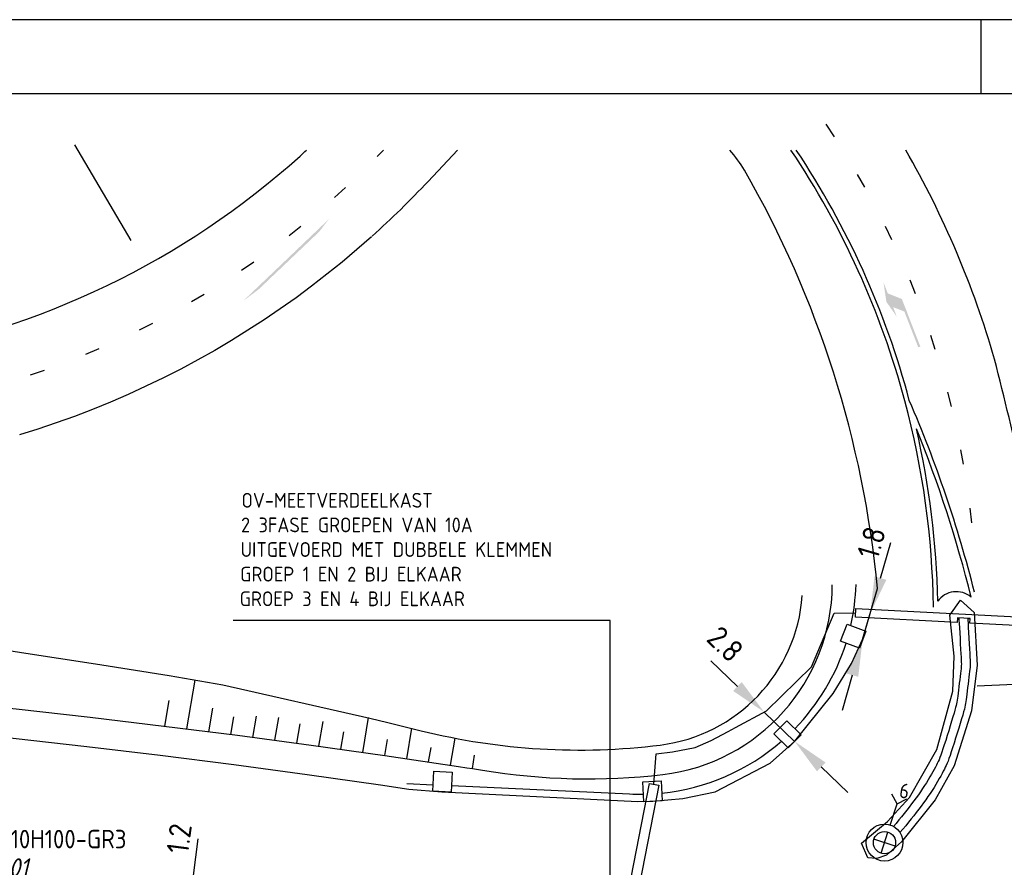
# Model space of a CAD drawing. Extents: x 130060 to 130480, y 479394 to 479543.
# Tile 6 of 17: x 130310 to 130376, y 479486 to 479543. Entities that reach past the tile are written whole.
import ezdxf

# ---------------------------------------------------------------- set-up
doc = ezdxf.new("R2010")
doc.units = 0
doc.header["$LTSCALE"] = 0.1
doc.header["$MEASUREMENT"] = 0
doc.header["$PDMODE"] = 3
doc.layers.get('0').update_dxf_attribs({"linetype": 'CONTINUOUS'})
doc.layers.get('DEFPOINTS').update_dxf_attribs({"linetype": 'CONTINUOUS'})
for name, color, linetype in [('C000G4-TALUD-025', 8, 'CONTINUOUS'), ('C000G4-TALUDARC-025', 8, 'CONTINUOUS'), ('C000G5-VERH-050', 11, 'CONTINUOUS'), ('KADER1', 3, 'CONTINUOUS'), ('OG-MARKERING', 8, 'CONTINUOUS'), ('SIV-OV-MAATVOERING', 6, 'CONTINUOUS'), ('SIV-OV-MANTELBUIS', 7, 'CONTINUOUS'), ('SIV-OV-NIEUW-ARM', 2, 'CONTINUOUS'), ('SIV-OV-NIEUW-KABEL', 3, 'CONTINUOUS'), ('SIV-TEKST-025', 7, 'CONTINUOUS')]:
    doc.layers.add(name, color=color, linetype=linetype)
doc.styles.add('I020-0', font='ISO.shx', dxfattribs={"height": 1})
doc.styles.add('ISO', font='ISO.shx')
doc.styles.get("Standard").update_dxf_attribs({"font": 'txt.shx'})
doc.dimstyles.get("Standard").update_dxf_attribs({"dimtxt": 0.18, "dimasz": 0.18, "dimexe": 0.18, "dimexo": 0.0625, "dimgap": 0.09, "dimtad": 0, "dimtih": 1, "dimtoh": 1, "dimdec": 4, "dimzin": 0, "dimdsep": 46, "dimtxsty": 'Standard', "dimcen": 0.09, "dimadec": 0, "dimazin": 0, "dimtfac": 1, "dimtdec": 4, "dimtofl": 0, "dimtmove": 0, "dimatfit": 3, "dimfxl": 1, "dimtolj": 1, "dimtzin": 0, "dimarcsym": 0})

# ---------------------------------------------------------------- blocks, each defined once
blk = doc.blocks.new('*D51')
at = {"layer": 'DEFPOINTS', "color": 0, "transparency": 16777216}
for p in [(130321.267, 479482.553), (130321.107, 479481.313), (130321.107, 479481.313)]:
    blk.add_point(p, dxfattribs=at)
at = {"layer": 'SIV-OV-MAATVOERING', "color": 0, "lineweight": -2, "transparency": 16777216}
for p, q in [((130321.586, 479485.032), (130321.905, 479487.512)), ((130321.267, 479482.553), (130321.107, 479481.313)), ((130320.788, 479478.834), (130320.47, 479476.354))]:
    blk.add_line(p, q, dxfattribs=at)
at = {"layer": 'SIV-OV-MAATVOERING', "color": 0, "transparency": 16777216}
for points in [[(130321.172, 479485.086), (130321.999, 479484.979), (130321.267, 479482.553)], [(130320.375, 479478.887), (130321.202, 479478.78), (130321.107, 479481.313)]]:
    blk.add_solid(points, dxfattribs=at)
at = {"layer": 'SIV-OV-MAATVOERING', "color": 0, "transparency": 16777216, "insert": (130320.606, 479487.542), "char_height": 1.5, "attachment_point": 5, "rotation": 82.672, "style": 'ISO'}
blk.add_mtext('\\A1;1.2', dxfattribs=at)
blk = doc.blocks.new('*D41')
at = {"layer": 'DEFPOINTS', "color": 0, "transparency": 16777216}
for p in [(130360.191, 479496.106), (130360.191, 479496.106), (130362.259, 479494.122)]:
    blk.add_point(p, dxfattribs=at)
at = {"layer": 'SIV-OV-MAATVOERING', "color": 0, "lineweight": -2, "transparency": 16777216}
for p, q in [((130358.388, 479497.837), (130356.584, 479499.568)), ((130362.259, 479494.122), (130360.191, 479496.106)), ((130364.062, 479492.391), (130365.866, 479490.66))]:
    blk.add_line(p, q, dxfattribs=at)
at = {"layer": 'SIV-OV-MAATVOERING', "color": 0, "transparency": 16777216}
for points in [[(130358.676, 479498.138), (130358.099, 479497.536), (130360.191, 479496.106)], [(130364.351, 479492.692), (130363.774, 479492.09), (130362.259, 479494.122)]]:
    blk.add_solid(points, dxfattribs=at)
at = {"layer": 'SIV-OV-MAATVOERING', "color": 0, "transparency": 16777216, "insert": (130357.566, 479500.704), "char_height": 1.5, "attachment_point": 5, "rotation": 316.179, "style": 'ISO'}
blk.add_mtext('\\A1;2.8', dxfattribs=at)
blk = doc.blocks.new('*D37')
at = {"layer": 'DEFPOINTS', "color": 0, "transparency": 16777216}
for p in [(130381.105, 479498.145), (130381.105, 479498.145), (130379.604, 479498.077)]:
    blk.add_point(p, dxfattribs=at)
at = {"layer": 'SIV-OV-MAATVOERING', "color": 0, "lineweight": -2, "transparency": 16777216}
for p, q in [((130379.604, 479498.077), (130381.105, 479498.145)), ((130383.602, 479498.259), (130386.1, 479498.372)), ((130377.106, 479497.964), (130374.609, 479497.85))]:
    blk.add_line(p, q, dxfattribs=at)
at = {"layer": 'SIV-OV-MAATVOERING', "color": 0, "transparency": 16777216}
for points in [[(130377.087, 479498.38), (130377.125, 479497.547), (130379.604, 479498.077)], [(130383.583, 479498.675), (130383.621, 479497.842), (130381.105, 479498.145)]]:
    blk.add_solid(points, dxfattribs=at)
at = {"layer": 'SIV-OV-MAATVOERING', "color": 0, "transparency": 16777216, "insert": (130385.047, 479499.747), "char_height": 1.5, "attachment_point": 5, "rotation": 2.6002, "style": 'ISO'}
blk.add_mtext('\\A1;1.5', dxfattribs=at)
blk = doc.blocks.new('*D35')
at = {"layer": 'DEFPOINTS', "color": 0, "transparency": 16777216}
for p in [(130367.372, 479502.773), (130367.372, 479502.773), (130366.859, 479501.005)]:
    blk.add_point(p, dxfattribs=at)
at = {"layer": 'SIV-OV-MAATVOERING', "color": 0, "lineweight": -2, "transparency": 16777216}
for p, q in [((130368.068, 479505.174), (130368.763, 479507.576)), ((130366.859, 479501.005), (130367.372, 479502.773)), ((130366.164, 479498.604), (130365.468, 479496.203))]:
    blk.add_line(p, q, dxfattribs=at)
at = {"layer": 'SIV-OV-MAATVOERING', "color": 0, "transparency": 16777216}
for points in [[(130367.667, 479505.29), (130368.468, 479505.058), (130367.372, 479502.773)], [(130365.764, 479498.72), (130366.564, 479498.488), (130366.859, 479501.005)]]:
    blk.add_solid(points, dxfattribs=at)
at = {"layer": 'SIV-OV-MAATVOERING', "color": 0, "transparency": 16777216, "insert": (130367.457, 479507.578), "char_height": 1.5, "attachment_point": 5, "rotation": 73.84067, "style": 'ISO'}
blk.add_mtext('\\A1;1.8', dxfattribs=at)
blk = doc.blocks.new('AOV')
at = {"linetype": 'Continuous'}
for p, q in [((1.945, 1.945), (1.945, 2.695)), ((0.884, 0.884), (1.945, 1.945)), ((1.945, 1.945), (2.695, 1.945)), ((-0.53, -0.53), (0.53, 0.53)), ((0.53, -0.53), (-0.53, 0.53))]:
    blk.add_line(p, q, dxfattribs=at)
for radius in [1.25, 0.75]:
    blk.add_circle((0, 0), radius, dxfattribs=at)
at = {"layer": 'SIV-TEKST-025', "color": 2, "style": 'ISO'}
for tag, p, height in [('MASTGEG.', (-3.009, 7.389), 1.25), ('VLAGGEN', (2.236, 2.282), 1)]:
    blk.add_attdef(tag, p, '', height=height, dxfattribs=at)
at = {"layer": 'SIV-TEKST-025', "color": 2, "style": 'ISO', "oblique": 13.5}
blk.add_attdef('MASTNR.', (-3.009, 5.142), '', height=1.25, dxfattribs=at)
blk = doc.blocks.new('OV')
for p, q in [((-0.884, 0.884), (0.884, -0.884)), ((-0.884, -0.884), (0.884, 0.884))]:
    blk.add_line(p, q)
at = {"linetype": 'Continuous'}
blk.add_circle((0, 0), 1.25, dxfattribs=at)
at = {"layer": 'SIV-TEKST-025', "color": 2, "style": 'ISO'}
blk.add_attdef('MASTGEG.', (-2.701, 6.044), '', height=1.25, dxfattribs=at)
at = {"layer": 'SIV-TEKST-025', "color": 2, "style": 'ISO', "oblique": 13.5}
blk.add_attdef('MASTNR.', (-2.701, 3.797), '', height=1.25, dxfattribs=at)
blk = doc.blocks.new('PNH-A4')
at = {"layer": 'KADER1', "color": 7}
for p, q in [((541.46, 116.24), (-298.54, 116.24)), ((331.46, 116.24), (331.46, 106.24))]:
    blk.add_line(p, q, dxfattribs=at)
at = {"layer": 'KADER1', "color": 21}
blk.add_line((-288.54, 106.24), (531.46, 106.24), dxfattribs=at)

msp = doc.modelspace()

# ---------------------------------------------------------------- linework, layer by layer
at = {"layer": 'C000G4-TALUD-025'}
for p, q in [((130323.56661879, 479497.93922778), (130333.51714477, 479495.69921912)), ((130340.47080101, 479492.2789729), (130341.1282169, 479492.18018078))]:
    msp.add_line(p, q, dxfattribs=at)
for points in [[(130258.12419233, 479511.4177443), (130260.45601566, 479511.13521934), (130261.56023991, 479510.98181647), (130265.50045232, 479510.41821634), (130265.59748491, 479510.40338847), (130275.20954623, 479508.14259337), (130280.0568526, 479506.52685761), (130285.00304177, 479504.99366821), (130289.96861797, 479503.73497162), (130290.31810352, 479503.65178068), (130294.95497034, 479502.58913805), (130299.95673737, 479501.72158242), (130304.93046926, 479500.93764362), (130306.01493185, 479500.76797462), (130309.93229073, 479500.14549514), (130314.94235753, 479499.37518475), (130319.93339891, 479498.57263279), (130323.56661879, 479497.93922778)], [(130259.691219, 479501.10249137), (130260.76917765, 479501.00970667), (130264.7094752, 479500.66123683), (130269.69654432, 479500.21272847), (130274.68270656, 479499.75583352), (130279.66808365, 479499.2907409), (130284.65274781, 479498.81735323), (130289.63715092, 479498.33561724), (130289.97439199, 479498.30273024), (130294.61954726, 479497.84569208), (130299.60185065, 479497.34751171), (130304.58366592, 479496.84089322), (130305.66891785, 479496.7294651), (130309.58019233, 479496.31612301), (130314.57943469, 479495.75592677), (130319.57407698, 479495.16055415), (130324.56432095, 479494.52994909), (130329.55006683, 479493.86411167), (130334.53102437, 479493.1630407), (130339.50902625, 479492.42652049), (130340.08133109, 479492.33957932), (130340.47080101, 479492.2789729)], [(130333.51714477, 479495.69921912), (130334.72096352, 479495.40509157), (130336.99417888, 479494.84042072)]]:
    msp.add_lwpolyline(points, dxfattribs=at)
at = {"layer": 'C000G4-TALUD-025', "flags": 128}
for points in [[(130366.06263249, 479501.96793345, 0.0476733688), (130366.41513421, 479504.73287838)], [(130362.27417654, 479494.98025363, 0.1166327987), (130365.73701076, 479500.7661189, 0.1166327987)], [(130353.26846028, 479490.62131754, 0.1542815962), (130361.37274229, 479494.12873539, 0.1542815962)], [(130339.03331945, 479491.13034512), (130351.08092999, 479490.56105835, 0.0162231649), (130352.03125359, 479490.5470168, 0.0162231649)]]:
    msp.add_lwpolyline(points, format="xyb", dxfattribs=at)
msp.add_lwpolyline([(130336.02291836, 479491.27259586), (130337.79520836, 479491.18884969)], dxfattribs=at)
at = {"layer": 'C000G4-TALUD-025'}
for centre, radius, start, end in [((130351.80957794, 479504.79007167), 13, 276.7596636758, 359.7150654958), ((130351.80956911, 479504.78830417), 11, 277.1027359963, 355.8166650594), ((130347.68587954, 479537.88237742), 44.35, 256.0499710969, 277.1027359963), ((130348.27843125, 479534.58153023), 43, 260.4281640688, 276.7596636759)]:
    msp.add_arc(centre, radius, start, end, dxfattribs=at)
at = {"layer": 'C000G4-TALUDARC-025'}
for p, q in [((130321.13470616, 479494.96439816), (130321.68508432, 479498.26728742)), ((130319.64538436, 479495.15260016), (130319.93432559, 479496.88657319)), ((130322.62402797, 479494.77619617), (130322.88751749, 479496.35743027)), ((130324.11334978, 479494.58799417), (130324.31213049, 479495.7809025)), ((130325.60140011, 479494.39216188), (130325.8407094, 479495.82828735)), ((130327.08897866, 479494.19349844), (130327.34747064, 479495.74474165)), ((130330.06348787, 479493.79228336), (130330.34290466, 479495.46909899)), ((130333.03515629, 479493.37402032), (130333.42693216, 479495.72511712)), ((130328.57655722, 479493.99483499), (130328.7939013, 479495.29914443)), ((130331.54932208, 479493.58315184), (130331.74709321, 479494.77000151)), ((130336.00506153, 479492.94517628), (130336.34832116, 479495.00512096)), ((130334.52096824, 479493.16475528), (130334.70028511, 479494.24085858)), ((130338.9732481, 479492.50601827), (130339.27836252, 479494.33704864)), ((130337.48915482, 479492.72559727), (130337.65347702, 479493.71171566)), ((130340.45648168, 479492.28128002), (130340.60666892, 479493.18257274))]:
    msp.add_line(p, q, dxfattribs=at)
at = {"layer": 'C000G5-VERH-050'}
for p, q in [((130337.45579515, 479532.03115538), (130339.44598293, 479534.1506608)), ((130333.6187, 479528.2787), (130332.633, 479527.41205)), ((130332.633, 479527.41205), (130331.6295, 479526.56615)), ((130331.6295, 479526.56615), (130330.6086, 479525.7413)), ((130330.6086, 479525.7413), (130329.57075, 479524.93795)), ((130329.57075, 479524.93795), (130328.51635, 479524.15635)), ((130328.51635, 479524.15635), (130327.4459, 479523.3969)), ((130327.4459, 479523.3969), (130326.3599, 479522.6599)), ((130326.3599, 479522.6599), (130325.25875, 479521.9457)), ((130325.25875, 479521.9457), (130324.14295, 479521.25465)), ((130324.14295, 479521.25465), (130323.01305, 479520.5869)), ((130323.01305, 479520.5869), (130321.86945, 479519.9429)), ((130321.86945, 479519.9429), (130320.71265, 479519.3228)), ((130320.71265, 479519.3228), (130319.54325, 479518.727)), ((130318.36165, 479518.15565), (130317.1684, 479517.60905)), ((130319.54325, 479518.727), (130318.36165, 479518.15565)), ((130317.1684, 479517.60905), (130315.964, 479517.0874)), ((130315.964, 479517.0874), (130314.74905, 479516.591)), ((130313.524, 479516.12), (130312.2894, 479515.6746)), ((130314.74905, 479516.591), (130313.524, 479516.12)), ((130312.2894, 479515.6746), (130311.0458, 479515.25505)), ((130311.0458, 479515.25505), (130309.7937, 479514.86145)), ((130366.85948879, 479501.00515288), (130367.86130906, 479504.4626029)), ((130366.10561436, 479499.38180962), (130366.85948879, 479501.00515288)), ((130364.87444795, 479497.36169643), (130366.10561436, 479499.38180962)), ((130362.26230241, 479494.14395783), (130364.87444795, 479497.36169643)), ((130360.60305636, 479492.65231963), (130362.26230241, 479494.14395783)), ((130356.88246128, 479490.71232421), (130360.60305636, 479492.65231963)), ((130336.15304819, 479490.88370418), (130338.38808731, 479490.71314885)), ((130338.38808328, 479490.7131714), (130351.64171471, 479490.05659218)), ((130352.66022333, 479490.07146482), (130354.70209083, 479490.25961929)), ((130354.70209083, 479490.25961929), (130356.88246128, 479490.71232421)), ((130351.64171471, 479490.05659218), (130352.66022333, 479490.07146482))]:
    msp.add_line(p, q, dxfattribs=at)
at = {"layer": 'C000G5-VERH-050', "flags": 128}
msp.add_lwpolyline([(130367.83233326, 479486.18710227), (130367.21032482, 479486.23846865), (130366.79219699, 479487.22247734), (130368.54265689, 479488.69723262), (130370.03781181, 479490.328338), (130371.88633822, 479493.56333416), (130372.97339561, 479497.52495052), (130373.05563313, 479499.89516718), (130372.77339911, 479502.66419769), (130373.47883817, 479503.68373716), (130374.402671, 479502.84308627), (130374.60755273, 479499.27836448), (130374.23110388, 479496.18142869), (130373.0538114, 479492.4665888), (130371.75922419, 479490.15423633), (130369.49364961, 479487.32926556), (130368.47599179, 479486.42305501)], close=True, dxfattribs=at)
at = {"layer": 'C000G5-VERH-050'}
for points in [[(130365.37126778, 479500.90403114), (130365.80856278, 479502.06373658), (130367.07813789, 479501.58501257), (130366.64084289, 479500.42530713)], [(130360.85941511, 479494.63897834), (130361.73316743, 479495.51801218), (130362.69548032, 479494.56148118), (130361.82172799, 479493.68244734)], [(130337.84887483, 479492.10395815), (130339.08616161, 479492.03139755), (130339.00672667, 479490.6768911), (130337.76943989, 479490.7494517)], [(130351.9863104, 479491.38048727), (130353.22392502, 479491.4472231), (130353.29698335, 479490.09235775), (130352.05936874, 479490.02562192)]]:
    msp.add_lwpolyline(points, close=True, dxfattribs=at)
msp.add_lwpolyline([(130260.5942712, 479499.01740723), (130264.53196931, 479498.66913736), (130269.51564322, 479498.22092857), (130274.49850642, 479497.76433353), (130279.48068081, 479497.29954116), (130284.46195559, 479496.8264525), (130289.44302331, 479496.34511988), (130289.78005423, 479496.31223398), (130294.42222926, 479495.85549383), (130299.40114059, 479495.35751277), (130304.37969163, 479494.85129058), (130305.46422441, 479494.73996438), (130309.36448585, 479494.32772376), (130314.34974296, 479493.76912581), (130319.33038512, 479493.17545315), (130324.30661585, 479492.54664971), (130329.27836155, 479491.88261244), (130334.24533008, 479491.18353986), (130336.15304819, 479490.88370418)], dxfattribs=at)
for centre, radius, start, end in [((130291.52905817, 479575.1557587), 55.70613706, 311.9767897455, 312.6000415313), ((130348.67676014, 479526.45064337), 12, 31.8811904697, 39.916319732), ((130314.75844365, 479502.44914976), 63.5, 16.0328850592, 29.9494931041), ((130291.56802798, 479575.08002124), 55.62377242, 279.5240462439, 311.9983545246), ((130298.24073874, 479497.94594836), 69.92489258, 5.347443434, 29.8866816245), ((130291.52905817, 479575.1557587), 62.99997287, 311.9767897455, 316.8023027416), ((130074.64511417, 479442.81166869), 310.87521208, 11.3706976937, 14.3741159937)]:
    msp.add_arc(centre, radius, start, end, dxfattribs=at)
at = {"layer": 'OG-MARKERING'}
for p, q in [((130364.94667689, 479535.05534156), (130364.40187837, 479535.89390853)), ((130313.52191606, 479534.49177913), (130317.33746934, 479528.03486945)), ((130334.01440971, 479533.70585685), (130334.44817639, 479534.1506608)), ((130367.0122016, 479531.63077547), (130366.52462223, 479532.50385414)), ((130331.12732143, 479530.93842887), (130331.87214991, 479531.60568485)), ((130328.06029789, 479528.37185468), (130328.84839989, 479528.98739935)), ((130368.8444087, 479528.07591086), (130368.41622555, 479528.97960285)), ((130324.82728381, 479526.01780363), (130325.6550761, 479526.57883832)), ((130370.4351172, 479524.40662052), (130370.06824217, 479525.33689075)), ((130321.44297859, 479523.88697877), (130322.30669748, 479524.39095265)), ((130317.9227695, 479521.98906823), (130318.81848796, 479522.43368991)), ((130317.9227695, 479521.98906823), (130318.81848797, 479522.4336899)), ((130371.77722447, 479520.63928813), (130371.47329567, 479521.59198288)), ((130314.28266174, 479520.33270116), (130315.20630725, 479520.71594909)), ((130310.53920561, 479518.92540849), (130311.48657867, 479519.24554018)), ((130372.86473787, 479516.79073518), (130372.62511238, 479517.76160058)), ((130373.69280155, 479512.87814579), (130373.51854932, 479513.86284684)), ((130374.25771816, 479508.91899001), (130374.14961723, 479509.91312994))]:
    msp.add_line(p, q, dxfattribs=at)
for centre, radius, start, end in [((130314.75844365, 479502.44914976), 56.9, 14.9928569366, 33.8585366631), ((130314.75844365, 479502.44914976), 57.2, 14.9512297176, 33.6571599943), ((130314.75844365, 479502.44914976), 56.9, 0.7716808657, 14.9928570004), ((130291.33713023, 479483.25542162), 85.69705972, 14.1544705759, 23.3393559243), ((130291.33713023, 479483.25542162), 85.39705972, 13.9821594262, 22.0300240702), ((130314.75844365, 479502.44914976), 57.2, 1.1555108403, 12.9700451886), ((130373.20789911, 479502.70145243), 1.55, 50.0124842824, 144.4496410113)]:
    msp.add_arc(centre, radius, start, end, dxfattribs=at)
for points in [[(130330.74416465, 479529.4793065), (130330.08904081, 479528.62260436), (130324.93002004, 479523.92493337), (130325.97540652, 479524.70852342)], [(130368.27271888, 479525.19144031), (130369.17863702, 479522.86135183), (130368.46945719, 479523.87385142)], [(130368.56261268, 479524.445812), (130368.92497994, 479523.51377661), (130369.51529631, 479524.06516267), (130369.88149893, 479523.14369749)], [(130370.76546334, 479520.84964056), (130370.62565803, 479520.79528547), (130369.82898025, 479523.25834436), (130369.68712684, 479523.20925714)]]:
    msp.add_solid(points, dxfattribs=at)
at = {"layer": 'SIV-OV-MANTELBUIS', "flags": 128}
for points in [[(130366.38176167, 479502.52399734), (130366.41274963, 479503.1231966), (130380.78939176, 479502.37969964), (130380.7584038, 479501.78050038), (130374.11329714, 479502.12415619), (130374.13002408, 479502.44759703), (130373.28636858, 479502.4912272), (130373.26964163, 479502.16778636)], [(130353.0728983, 479491.16514854), (130350.40977082, 479477.5204755), (130349.77576074, 479477.62757583), (130352.44878521, 479491.25884868)]]:
    msp.add_lwpolyline(points, close=True, dxfattribs=at)
at = {"layer": 'SIV-OV-NIEUW-KABEL'}
for p, q in [((130363.40409709, 479499.17060417), (130364.93383689, 479502.80485437)), ((130364.93383689, 479502.80485437), (130366.39725565, 479502.82359697)), ((130373.28513561, 479502.46738599), (130373.37279202, 479502.46285278)), ((130373.97557388, 479502.43167954), (130374.12879112, 479502.42375582)), ((130360.35603664, 479496.19484808), (130363.40409709, 479499.17060417)), ((130358.26836032, 479495.06715965), (130360.35603664, 479496.19484808))]:
    msp.add_line(p, q, dxfattribs=at)
at = {"layer": 'SIV-OV-NIEUW-KABEL', "flags": 128}
for points in [[(130373.37279202, 479502.46285278), (130373.38028914, 479502.33240068), (130373.3932716, 479502.10644887), (130373.4103899, 479501.8084162), (130373.43029455, 479501.46172151), (130373.45163606, 479501.08978365), (130373.47306494, 479500.71602144), (130373.49323169, 479500.36385375), (130373.51078684, 479500.05669941), (130373.52459026, 479499.81184896), (130373.53433942, 479499.62207972), (130373.53994114, 479499.47404072), (130373.54130225, 479499.35438098), (130373.53832959, 479499.24974952), (130373.53092999, 479499.14679535), (130373.51901029, 479499.03216749), (130373.50247731, 479498.89251498), (130373.48143911, 479498.71823254), (130373.45680867, 479498.51469776), (130373.42970017, 479498.29103396), (130373.40122783, 479498.05636446), (130373.37250583, 479497.81981255), (130373.34464837, 479497.59050155), (130373.31876964, 479497.37755478), (130373.29598385, 479497.19009553), (130373.27679981, 479497.03398165), (130373.25930483, 479496.90200903), (130373.24098082, 479496.78370811), (130373.21930971, 479496.6686093), (130373.19177342, 479496.54624305), (130373.15585387, 479496.40613976), (130373.109033, 479496.23782987), (130373.04879271, 479496.03084381), (130372.97361856, 479495.77839257), (130372.88601055, 479495.48840947), (130372.78947233, 479495.1725084), (130372.68750753, 479494.84230326), (130372.58361978, 479494.50940794), (130372.48131271, 479494.18543632), (130372.38408998, 479493.8820023), (130372.29545519, 479493.61071977), (130372.21787408, 479493.38003099), (130372.14966068, 479493.18569166), (130372.08809108, 479493.02028584), (130372.0304414, 479492.87639761), (130371.97398774, 479492.74661103), (130371.91600622, 479492.62351017), (130371.85377294, 479492.49967908), (130371.78456402, 479492.36770185), (130371.7061857, 479492.22170548), (130371.61856483, 479492.0619887), (130371.52215841, 479491.89039319), (130371.41742344, 479491.70876064), (130371.30481689, 479491.51893271), (130371.18479577, 479491.3227511), (130371.05781707, 479491.12205748), (130370.92433778, 479490.91869352), (130370.78480808, 479490.71415882), (130370.63965087, 479490.5085846), (130370.48928227, 479490.30176), (130370.33411834, 479490.09347415), (130370.1745752, 479489.88351618), (130370.01106893, 479489.67167524), (130369.84401562, 479489.45774045), (130369.67383138, 479489.24150096), (130369.5000477, 479489.02239585), (130369.31865778, 479488.79846412), (130369.12477021, 479488.56739468), (130368.94468752, 479488.36238777)], [(130373.97557388, 479502.43167954), (130373.98185341, 479502.32239061), (130373.99397316, 479502.11129622), (130374.0105271, 479501.8226686), (130374.03010915, 479501.48077995), (130374.05131326, 479501.10990249), (130374.07273338, 479500.73430842), (130374.09296344, 479500.37826997), (130374.11059739, 479500.06605933), (130374.12444783, 479499.81569221), (130374.13420205, 479499.62015822), (130374.13976596, 479499.46619046), (130374.14104551, 479499.34052202), (130374.13794662, 479499.229886), (130374.13037525, 479499.12101549), (130374.11823732, 479499.0006436), (130374.10143876, 479498.85550342), (130374.08008705, 479498.67604567), (130374.05509577, 479498.46759154), (130374.02758007, 479498.23917985), (130373.99865507, 479497.99984941), (130373.9694359, 479497.75863904), (130373.94103769, 479497.52458755), (130373.91457556, 479497.30673377), (130373.89116465, 479497.11411649), (130373.87130865, 479496.95251875), (130373.85306549, 479496.81470032), (130373.83388167, 479496.69016521), (130373.81120367, 479496.5684174), (130373.78247799, 479496.43896089), (130373.74515113, 479496.29129966), (130373.69666958, 479496.11493772), (130373.63447983, 479495.89937905), (130373.55704495, 479495.63783396), (130373.46689427, 479495.33833806), (130373.3675737, 479495.01263328), (130373.26262916, 479494.67246155), (130373.15560655, 479494.32956478), (130373.05005177, 479493.99568492), (130372.94951075, 479493.68256387), (130372.85752938, 479493.40194358), (130372.77660583, 479493.1623621), (130372.70504735, 479492.95954197), (130372.64011342, 479492.7860019), (130372.57906355, 479492.63426056), (130372.51915722, 479492.49683665), (130372.45765393, 479492.36624884), (130372.39181319, 479492.23501583), (130372.31889448, 479492.0956563), (130372.23669382, 479491.94225065), (130372.1451533, 479491.77512616), (130372.04475154, 479491.59617181), (130371.93596716, 479491.40727658), (130371.81927875, 479491.21032948), (130371.69516495, 479491.00721947), (130371.56410435, 479490.79983555), (130371.42657558, 479490.5900667), (130371.28303873, 479490.37943676), (130371.13387985, 479490.16800886), (130370.97946647, 479489.95548101), (130370.82016612, 479489.7415512), (130370.65634633, 479489.52591741), (130370.48837463, 479489.30827763), (130370.31661856, 479489.08832987), (130370.14144564, 479488.8657721), (130369.96231428, 479488.6399525), (130369.77504639, 479488.40882001), (130369.57455471, 479488.16997374), (130369.38583339, 479487.95524036)], [(130352.74105966, 479491.21202982), (130352.88674209, 479493.26740678), (130353.9996265, 479493.40356499), (130355.533343, 479493.70429462), (130356.61112083, 479494.17972612), (130357.759747, 479494.77864362), (130358.26836032, 479495.06715965)]]:
    msp.add_lwpolyline(points, dxfattribs=at)
at = {"layer": 'SIV-TEKST-025'}
for p, q in [((130349.78037703, 479502.30167683), (130324.26852241, 479502.30167683)), ((130349.78037703, 479483.00618818), (130349.78037703, 479502.30167683))]:
    msp.add_line(p, q, dxfattribs=at)

# ---------------------------------------------------------------- block references
at = {"layer": 'SIV-OV-MAATVOERING', "xscale": 0.5, "yscale": 0.5, "zscale": 0.5}
msp.add_blockref('PNH-A4', (130209.12218973, 479484.85406448), dxfattribs=at)
at = {"layer": 'SIV-OV-NIEUW-ARM'}
ref = msp.add_blockref('AOV', (130368.34228702, 479487.26711901), dxfattribs=dict(at, rotation=27.08950248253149))
ref.add_attrib('MASTGEG.', 'L3-10H70-GR4', (130366.43587664, 479483.22262848), dxfattribs={"layer": 'SIV-TEKST-025', "color": 2, "height": 1.25, "rotation": 352, "style": 'ISO'})
ref.add_attrib('MASTNR.', '05203', (130366.06188591, 479481.46081145), dxfattribs={"layer": 'SIV-TEKST-025', "color": 2, "height": 1.25, "rotation": 352, "style": 'ISO', "oblique": 13.5})
ref.add_attrib('VLAGGEN', '6', (130369.29369752, 479490.31694781), dxfattribs={"layer": 'SIV-TEKST-025', "color": 2, "height": 1, "rotation": 352, "style": 'ISO'})
ref = msp.add_blockref('OV', (130310.91759858, 479482.42471172), dxfattribs=at)
ref.add_attrib('MASTGEG.', 'L2-10H100-GR3', (130306.86402145, 479486.88155419), dxfattribs={"layer": 'SIV-TEKST-025', "color": 2, "height": 1.25, "style": 'ISO'})
ref.add_attrib('MASTNR.', '05201', (130306.72283141, 479484.95336389), dxfattribs={"layer": 'SIV-TEKST-025', "color": 2, "height": 1.25, "style": 'ISO', "oblique": 13.5})

# ---------------------------------------------------------------- texts
at = {"layer": 'SIV-TEKST-025', "style": 'I020-0'}
for s, p in [('OV-MEETVERDEELKAST', (130324.82708068, 479509.93950632)), ('2 3FASE GROEPEN VAN 10A', (130324.79689227, 479508.27283965)), ('UITGEVOERD MET DUBBELE KLEMMEN', (130324.76670386, 479506.60617299)), ('GROEP 1 EN 2 BIJ ELKAAR', (130324.73651544, 479504.93950632)), ('GROEP 3 EN 4 BIJ ELKAAR', (130324.70632703, 479503.27283965))]:
    msp.add_text(s, height=1, rotation=359.9999999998, dxfattribs=at).set_placement(p)

# ---------------------------------------------------------------- dimensions: what is measured, and where the dimension line sits
at = {"layer": 'SIV-OV-MAATVOERING'}
for base, p1, p2, angle, text, picture, middle in [((130367.37179226, 479502.7731982), (130366.85949039, 479501.00515985), (130367.37179226, 479502.7731982), 73.8406731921, '1.8', '*D35', (130367.45702139, 479507.57832092)), ((130360.19131963, 479496.10587382), (130362.25860416, 479494.12196426), (130360.19131963, 479496.10587382), 136.1790004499, '2.8', '*D41', (130357.56623903, 479500.70447654)), ((130381.10496639, 479498.14509861), (130379.60371437, 479498.07692188), (130381.10496639, 479498.14509861), 2.6002009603, '1.5', '*D37', (130385.0466062, 479499.74652269)), ((130321.10735095, 479481.31311003), (130321.26678756, 479482.55290033), (130321.10735095, 479481.31311003), 262.6720021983, '1.2', '*D51', (130320.60620943, 479487.54157388))]:
    dim = msp.add_linear_dim(base=base, p1=p1, p2=p2, angle=angle, text=text, dimstyle='Standard', override={"dimtxt": 1.5, "dimasz": 2.5, "dimexe": 1.25, "dimexo": 0.625, "dimgap": 0.625, "dimtad": 1, "dimtih": 0, "dimtoh": 0, "dimdec": 8, "dimzin": 8, "dimtxsty": 'ISO', "dimcen": 2.5, "dimse1": 1, "dimse2": 1, "dimtdec": 8, "dimtofl": 1, "dimtmove": 2}, dxfattribs=at)
    dim.commit()
    dim.dimension.update_dxf_attribs({"geometry": picture, "text_midpoint": middle, "dimtype": 161})

doc.saveas('drawing.dxf')
